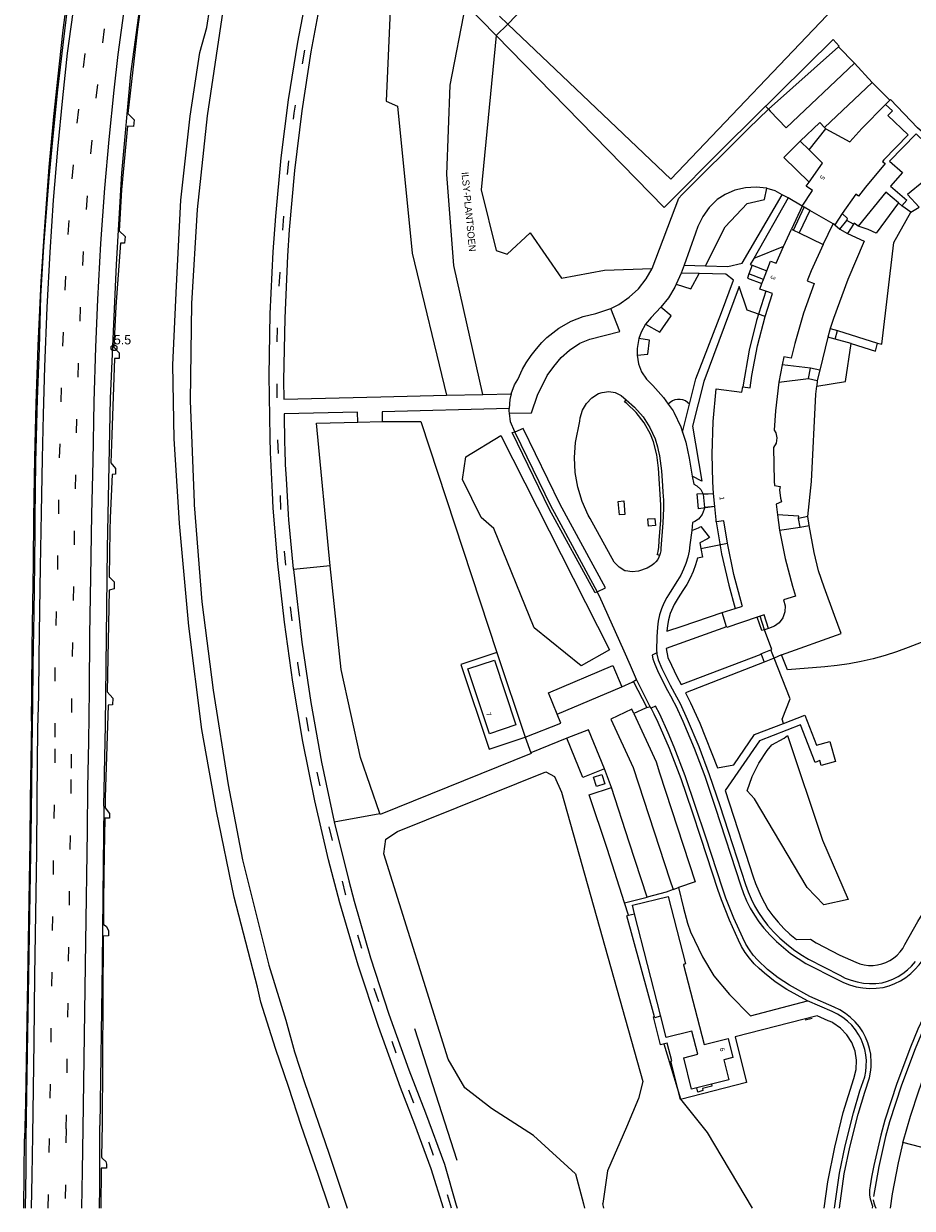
# Model space of a CAD drawing. Header units: metres. Extents: x 83575 to 86200, y 450600 to 453750.
# Tile 2 of 94: x 83989 to 84180, y 450600 to 450854. Entities that reach past the tile are written whole.
import ezdxf
from ezdxf.enums import TextEntityAlignment as Align

# ---------------------------------------------------------------- set-up
doc = ezdxf.new("R2010")
doc.units = ezdxf.units.M
doc.linetypes.add('39strp', pattern=[12, 3, -9])
for name, color, linetype, lineweight in [('gr-bs-geleiderail', 253, 'geleiderail', 18), ('gw-bs-grondwerklijn', 253, 'Continuous', 18), ('kd-bs-kadastralegrens', 253, 'Continuous', 18), ('mk-bs-39streep 0.15', 253, '39strp', 18), ('mk-bs-streep 0.15', 253, 'Continuous', 18), ('og-bs-bebouwing', 253, 'Continuous', 18), ('og-bs-huisnummer', 253, 'Continuous', 18), ('og-bs-straatnaam', 253, 'Continuous', 25), ('vh-bs-randverharding', 253, 'Continuous', 18), ('wm-bs-hectometerbord text', 253, 'Continuous', 18)]:
    doc.layers.add(name, color=color, linetype=linetype, lineweight=lineweight)
doc.styles.add('rtw_iso', font='iso-rtw.shx')
doc.styles.add('Styledgn001', font='dgn001.shx')
doc.linetypes.add('geleiderail', pattern='A,2,-1,[175,RTW.shx,S=0.5,R=0,X=0,Y=0],-1', length=4)

# ---------------------------------------------------------------- blocks, each defined once
blk = doc.blocks.new('HMP1-flat-8')
at = {"color": 253}
blk.add_circle((0, 0), 0.625, dxfattribs=at)

msp = doc.modelspace()

# ---------------------------------------------------------------- linework, layer by layer
at = {"layer": 'gr-bs-geleiderail', "flags": 128}
for points in [[(84006.61, 450686.34), (84006.99, 450703.71), (84007.46, 450741.7), (84008.09, 450773.9), (84009.38, 450802.61), (84010.51, 450822.21), (84012.42, 450843.57), (84015.27, 450864.52), (84017.97, 450882.78), (84022.25, 450905.01), (84024.1, 450913.32)], [(83991.12, 450704.57), (83991.19, 450711.05), (83991.28, 450720.39), (83991.42, 450729.81), (83991.52, 450738.41), (83991.63, 450748.26), (83991.82, 450761.15), (83992.1, 450772.78), (83992.56, 450785.27), (83993.21, 450799.01), (83993.88, 450809.8), (83994.9, 450823.54), (83995.88, 450834.4), (83996.75, 450842.46), (83997.93, 450852.94), (83999.33, 450863.94), (84001.02, 450875.73)], [(83991.12, 450704.57), (83990.83, 450687.76), (83990.73, 450678.85), (83990.27, 450648.87), (83989.81, 450622.67), (83989.63, 450614.93)], [(84006.61, 450686.34), (84006.53, 450673.88), (84006.29, 450652.58), (84005.76, 450617.77)], [(84005.72, 450600), (84005.75, 450604.58), (84005.79, 450612.54), (84005.76, 450617.77)], [(83989.45, 450600), (83989.63, 450614.93)]]:
    msp.add_lwpolyline(points, dxfattribs=at)
at = {"layer": 'gw-bs-grondwerklijn'}
for p, q in [((84090.86, 450851.83), (84084.29, 450858.45)), ((84148.63, 450836.62), (84149.25, 450835.98)), ((84156.53, 450815.16), (84154.22, 450810.24)), ((84179.79, 450813.84), (84177.91, 450815.23)), ((84179.79, 450813.84), (84181.58, 450814.92)), ((84152.5, 450806.52), (84146.13, 450803.95)), ((84066.4, 450768.95), (84074.69, 450768.93)), ((84074.69, 450768.93), (84090.99, 450719.34)), ((84134.77, 450741.66), (84140.46, 450742.83)), ((84055.22, 450737.95), (84047.31, 450737.13)), ((84069.67, 450680.91), (84101.47, 450693.69)), ((84101.47, 450693.69), (84103.37, 450692.72)), ((84103.37, 450692.72), (84104.87, 450689.33)), ((84104.87, 450689.33), (84122.32, 450627.26)), ((84056.09, 450682.98), (84065.84, 450684.74)), ((84067.16, 450679.22), (84069.67, 450680.91)), ((84066.75, 450676.11), (84067.16, 450679.22)), ((84080.56, 450631.99), (84066.75, 450676.11)), ((84073.32, 450638.58), (84082.43, 450610.31)), ((84130.43, 450623.41), (84126.92, 450635.27)), ((84084.11, 450625.89), (84080.56, 450631.99)), ((84122.32, 450627.26), (84121.4, 450623.55)), ((84089.8, 450621.4), (84084.11, 450625.89)), ((84121.4, 450623.55), (84118.78, 450617.43)), ((84136.17, 450616.26), (84130.43, 450623.41)), ((84098.86, 450615.65), (84089.8, 450621.4)), ((84118.78, 450617.43), (84114.76, 450608.06)), ((84107.89, 450607.41), (84098.86, 450615.65)), ((84145.83, 450600), (84136.17, 450616.26)), ((84190.62, 450610.84), (84178.12, 450614.13)), ((84107.89, 450607.41), (84109.58, 450600.93)), ((84114.76, 450608.06), (84113.76, 450601.02)), ((84109.58, 450600.93), (84109.77, 450600)), ((84113.94, 450600), (84113.76, 450601.02))]:
    msp.add_line(p, q, dxfattribs=at)
for points in [[(84022.68, 450750.51), (84021.75, 450765.24), (84021.44, 450781.1), (84022.27, 450798.03), (84023.19, 450816.42), (84025.17, 450834.48), (84027.24, 450848.18), (84028.76, 450853.55), (84029.36, 450857.67), (84029.55, 450858.77), (84031.66, 450869.67), (84031.82, 450870.41), (84034.43, 450881.56), (84037.73, 450894.11), (84042.13, 450909.38), (84042.33, 450910.04), (84050.65, 450936.87), (84054.96, 450950)], [(84058.13, 450950), (84053.51, 450935.96), (84053.28, 450935.22), (84045.01, 450908.51), (84041.41, 450896.14), (84037.34, 450880.82), (84037.16, 450880.12), (84034.6, 450869.04), (84034.38, 450868.01), (84032.2, 450857.09), (84028.83, 450834.52), (84026.66, 450814.45), (84025.48, 450794.24), (84025.17, 450773.38), (84026.02, 450751.52), (84026.06, 450751.04)], [(84072.45, 450868.64), (84068.17, 450858.82), (84067.2, 450837.7), (84069.64, 450836.6), (84072.82, 450805.1), (84080.18, 450774.55)], [(84087.95, 450774.72), (84081.78, 450802.41), (84080.23, 450821.96), (84080.99, 450841.17), (84084.29, 450858.45)], [(84090.86, 450851.83), (84087.61, 450818.65), (84090.8, 450805.65), (84093.19, 450804.85), (84098.16, 450809.41), (84104.82, 450799.7), (84114.09, 450801.39), (84124.32, 450801.75)], [(84164.31, 450849.38), (84164.47, 450849.51), (84163.15, 450850.96), (84140.11, 450828.21), (84126.86, 450814.86), (84090.86, 450851.83)], [(84188.36, 450822), (84187.96, 450821.89), (84186.13, 450823.39), (84179.09, 450817.66), (84181.58, 450814.92)], [(84135.77, 450802.32), (84139.99, 450810.73), (84144.73, 450815.7), (84148.42, 450816.61), (84148.91, 450818.99)], [(84177.2, 450815.9), (84172.38, 450809.38), (84170.65, 450810.12), (84168.51, 450810.89)], [(84172.69, 450785.72), (84173.63, 450785.55), (84176.15, 450807.39), (84179.79, 450813.84)], [(84129.49, 450798.4), (84132.61, 450797.42), (84134.38, 450800.71)], [(84122.89, 450789.83), (84125.96, 450788.12), (84128.38, 450791.6), (84126.19, 450793.47)], [(84121.08, 450783.16), (84123.39, 450783.41), (84123.74, 450786.37), (84121.44, 450786.72)], [(84159.62, 450776.49), (84165.82, 450777.55), (84167.02, 450785.65)], [(84132.32, 450772.63), (84131.9, 450773.02), (84131.43, 450773.34), (84130.9, 450773.55), (84130.34, 450773.66), (84129.77, 450773.66), (84129.21, 450773.56), (84128.68, 450773.35), (84128.2, 450773.04), (84127.78, 450772.65)], [(84055.22, 450737.95), (84052.27, 450768.55), (84061.14, 450768.81)], [(84090.31, 450745.93), (84087.61, 450748.33), (84083.63, 450756.5), (84084.3, 450761.31), (84091.83, 450765.94), (84115.18, 450719.89), (84109.09, 450716.46), (84098.97, 450724.64), (84090.31, 450745.93)], [(84055.1, 450600), (84052.67, 450607.25), (84049.01, 450617.8), (84046.34, 450625.93), (84043.45, 450634.32), (84040.3, 450644.29), (84039.62, 450647.51), (84034.59, 450666.8), (84030.82, 450685.23), (84027.66, 450702.82), (84024.86, 450725.02), (84022.91, 450747), (84022.68, 450750.51)], [(84026.06, 450751.04), (84027.69, 450730.18), (84030.12, 450711.24), (84033.29, 450690.89), (84036.42, 450674.83), (84042.07, 450652.19), (84045.68, 450640.38), (84047.57, 450633.6), (84049.71, 450626.99), (84054.93, 450611.84), (84058.84, 450600)], [(84065.84, 450684.74), (84061.71, 450696.78), (84057.54, 450715.65), (84055.22, 450737.95)], [(84182.05, 450721.47), (84179.25, 450720.41), (84176.78, 450719.5), (84174.28, 450718.7), (84171.74, 450718), (84169.18, 450717.41), (84166.6, 450716.93), (84164, 450716.55), (84161.38, 450716.28), (84153.35, 450715.58), (84152.08, 450718.82)], [(84152.53, 450704.11), (84152.23, 450705.01), (84153.96, 450709.35), (84150.49, 450718.11)], [(84166.37, 450666.3), (84161.14, 450665.16), (84157.59, 450668.89), (84146.28, 450687.88), (84144.7, 450689.64), (84145.77, 450692.69), (84147.21, 450695.58), (84148.99, 450698.27), (84150, 450699.52), (84152.65, 450700.92), (84153.39, 450701.53), (84160.88, 450679.05), (84166.37, 450666.3)], [(84098.31, 450697.82), (84098.36, 450697.67), (84065.92, 450684.52), (84065.84, 450684.74)]]:
    msp.add_lwpolyline(points, dxfattribs=at)
at = {"layer": 'kd-bs-kadastralegrens'}
for p, q in [((84093.35, 450854.26), (84090.86, 450851.83)), ((84123.22, 450707.47), (84120.32, 450713.14)), ((84157.17, 450640.47), (84158.66, 450640.81))]:
    msp.add_line(p, q, dxfattribs=at)
at = {"layer": 'mk-bs-39streep 0.15', "flags": 128}
for points in [[(84141.93, 451108.07), (84140.68, 451104.02), (84138.35, 451097.28), (84135.77, 451089.95), (84129.85, 451076.41), (84120.69, 451057.52), (84112.39, 451038.61), (84104.65, 451020.53), (84097.6, 451002.97), (84089.8, 450983.35), (84081.69, 450960.99), (84072.95, 450935.55), (84063.66, 450906.51), (84061.9, 450900.94), (84057.36, 450884.79), (84053.8, 450870.43), (84050.46, 450853.3), (84047.43, 450835.15), (84045.47, 450817.56), (84044.31, 450799.99), (84043.7, 450784.98), (84043.81, 450767.15), (84044.61, 450749.55), (84045.93, 450734.47), (84048.21, 450717.03), (84050.59, 450702.16), (84054.18, 450684.91), (84058.45, 450667.53), (84063.57, 450650.28), (84069.33, 450633.38)], [(84051.16, 451033), (84046.37, 451021.16), (84041.69, 451009.17), (84036.94, 450996.86), (84029.4, 450974.18), (84020.53, 450942.83), (84017.58, 450931.44), (84013.55, 450913.82), (84010.02, 450897), (84007.93, 450884.78), (84007.15, 450880.29), (84005.24, 450868.1), (84003.54, 450855.92), (84002.07, 450844.1), (84000.73, 450831.6), (83999.69, 450819.86), (83998.81, 450807.25), (83998.21, 450796.15), (83997.64, 450782.22), (83997.04, 450759.34), (83996.86, 450747.45), (83996.59, 450733.16), (83996.12, 450717.57), (83996.14, 450698.66)], [(83999.7, 450694.47), (83999.81, 450709.66), (83999.99, 450721.53), (84000.19, 450734.23), (84000.38, 450746.27), (84000.61, 450758.08), (84000.9, 450770.69), (84001.22, 450782.48), (84001.71, 450794.86), (84002.35, 450806.95), (84003.2, 450818.71), (84004.25, 450830.96), (84005.54, 450843.18), (84007.08, 450855.51), (84008.73, 450867.24), (84010.66, 450879.49), (84012.67, 450891.14), (84014.89, 450902.68), (84016.09, 450908.7), (84019.33, 450922.93), (84023.71, 450940.91), (84031.76, 450969.06), (84039.18, 450991.85), (84050.69, 451022.47), (84054.59, 451031.86)], [(83996.14, 450698.66), (83995.76, 450672.05), (83995.28, 450638.32), (83995.07, 450623.38), (83995, 450616.04)], [(83998.55, 450617.07), (83998.71, 450626.59), (83999.21, 450662.18), (83999.53, 450684.54), (83999.7, 450694.47)], [(84081.28, 450600), (84079.54, 450605.53), (84076.44, 450614.04), (84073.27, 450622.34), (84070.13, 450630.73), (84069.37, 450632.8)], [(83998.55, 450617.07), (83998.32, 450600.24), (83998.32, 450600)], [(83994.73, 450600), (83994.88, 450611.57), (83995, 450616.04)]]:
    msp.add_lwpolyline(points, dxfattribs=at)
at = {"layer": 'mk-bs-streep 0.15', "flags": 128}
for points in [[(84002, 450871.18), (83998.75, 450848.01), (83997.77, 450838.42), (83996.68, 450827.42), (83995.78, 450816.42), (83995.04, 450805.3), (83994.41, 450793.43), (83993.93, 450780.66), (83993.63, 450770.43), (83993.4, 450760.98), (83993.17, 450749.33), (83992.97, 450737.75), (83992.82, 450728.4), (83992.69, 450718.35), (83992.6, 450710.09), (83992.43, 450703.02)], [(84003.22, 450690.33), (84003.39, 450700.12), (84003.53, 450711.3), (84003.65, 450723.13), (84003.84, 450735.52), (84004.07, 450749), (84004.32, 450760.41), (84004.57, 450773.16), (84004.93, 450784.91), (84005.35, 450795.1), (84005.98, 450807.15), (84006.88, 450819.02), (84007.8, 450829.49), (84008.88, 450840.05), (84009.74, 450847.71), (84011.12, 450858.17)], [(83992.43, 450703.02), (83992.28, 450687.93), (83992.16, 450676.57), (83991.78, 450649.95), (83991.59, 450635.76), (83991.3, 450615.63)], [(84002.2, 450617.15), (84002.78, 450657.16), (84003.12, 450681.02), (84003.22, 450690.33)], [(84001.94, 450600), (84002.06, 450608.05), (84002.2, 450617.15)], [(83991.3, 450615.63), (83991.18, 450607.02), (83991.07, 450600)]]:
    msp.add_lwpolyline(points, dxfattribs=at)
at = {"layer": 'og-bs-bebouwing'}
for p, q in [((84093.35, 450854.26), (84091.55, 450855.93)), ((84158, 450827.27), (84161.59, 450831.76)), ((84156.91, 450814.95), (84156.53, 450815.16)), ((84158.12, 450814.26), (84156.91, 450814.95)), ((84163.15, 450811.4), (84158.12, 450814.26)), ((84165.09, 450813.55), (84163.54, 450811.18)), ((84152.5, 450806.52), (84154.22, 450810.24)), ((84154.22, 450810.24), (84154.62, 450810.04)), ((84154.62, 450810.04), (84155.87, 450809.43)), ((84163.54, 450811.18), (84163.15, 450811.4)), ((84155.87, 450809.43), (84161.01, 450806.92)), ((84148.18, 450799.44), (84148.92, 450801.3)), ((84147.85, 450798.56), (84148.18, 450799.44)), ((84148.7, 450796.91), (84146.73, 450790.61)), ((84146.73, 450790.61), (84145.14, 450784.21)), ((84145.14, 450784.21), (84143.74, 450776.36)), ((84152.19, 450781.1), (84151.5, 450777.35)), ((84133.96, 450753.39), (84137.51, 450753.46)), ((84134.22, 450750.16), (84133.96, 450753.39)), ((84137.73, 450750.65), (84137.51, 450753.46)), ((84137.73, 450750.65), (84134.22, 450750.16)), ((84151.18, 450748.88), (84151.67, 450745.58)), ((84138.08, 450747.4), (84139.21, 450740.55)), ((84139.21, 450740.55), (84140.73, 450733.79)), ((84140.73, 450733.79), (84142.13, 450728.79)), ((84140.26, 450724.84), (84139.32, 450727.93)), ((84148.45, 450724.23), (84147.48, 450727.11)), ((84126.11, 450641.48), (84120.54, 450663.25)), ((84137.01, 450626.65), (84133.87, 450625.84))]:
    msp.add_line(p, q, dxfattribs=at)
for points in [[(84164.71, 450859.16), (84128.31, 450820.97), (84093.35, 450854.26), (84100.01, 450861.24), (84129.77, 450892.46), (84130.01, 450892.22)], [(84161.59, 450831.76), (84166.72, 450828.95), (84169.33, 450831.84), (84174.4, 450837)], [(84174.4, 450837), (84175.87, 450835.62), (84174.89, 450834.65), (84179.23, 450830.5), (84174.05, 450825.11), (84173.76, 450824.78), (84174.33, 450824.3)], [(84157.98, 450820.33), (84160.87, 450824.4), (84158, 450827.27)], [(84174.33, 450824.3), (84170.09, 450819.23), (84168.6, 450817.29), (84168, 450817.75), (84165.09, 450813.55)], [(84156.53, 450815.16), (84158.71, 450818.52), (84157.38, 450819.47), (84157.98, 450820.33)], [(84148.92, 450801.3), (84149.73, 450803.38), (84150.95, 450802.91), (84152.5, 450806.52)], [(84161.01, 450806.92), (84158.46, 450801.31), (84157.6, 450799.16), (84159.07, 450798.53), (84159.09, 450798.53), (84156.8, 450792.18), (84154.9, 450785.7), (84154.12, 450782.54), (84152.56, 450782.84), (84152.19, 450781.1)], [(84148.58, 450791.44), (84150.15, 450796.41), (84148.7, 450796.91), (84147.43, 450797.36), (84147.85, 450798.56)], [(84137.51, 450753.46), (84137.36, 450755.95), (84137.22, 450761.92), (84137.42, 450768.92), (84138.03, 450775.91), (84143.58, 450775.22), (84143.74, 450776.36), (84145.32, 450776.14), (84145.72, 450778.8), (84146.95, 450785.17), (84148.58, 450791.44)], [(84151.5, 450777.35), (84150.78, 450771.23), (84150.51, 450767.08), (84150.82, 450766.51), (84151.06, 450765.41), (84150.9, 450764.3), (84150.37, 450763.31)], [(84150.37, 450763.31), (84150.51, 450756.09), (84150.56, 450755.19), (84151.79, 450754.97), (84151.64, 450754.27), (84151.86, 450752.44), (84152.06, 450751.67), (84150.9, 450751.2), (84151.18, 450748.88)], [(84118.22, 450751.88), (84118.45, 450748.98), (84117.28, 450748.88), (84117.04, 450751.78), (84118.22, 450751.88)], [(84140.46, 450742.83), (84139.71, 450747.62), (84138.08, 450747.4), (84138.03, 450747.79), (84137.73, 450750.65)], [(84124.9, 450748.08), (84125.01, 450746.61), (84123.51, 450746.48), (84123.36, 450748), (84124.9, 450748.08)], [(84151.67, 450745.58), (84152.85, 450739.53), (84154.41, 450733.57), (84155.07, 450731.42), (84152.47, 450730.61), (84152.83, 450729.35), (84152.8, 450728.04), (84152.38, 450726.79), (84151.6, 450725.73), (84150.54, 450724.95), (84149.3, 450724.51)], [(84139.32, 450727.93), (84142.13, 450728.79), (84143.71, 450729.26), (84143.66, 450729.44), (84141.87, 450736.09), (84140.46, 450742.83)], [(84146.87, 450726.91), (84140.3, 450724.7), (84140.26, 450724.84)], [(84149.3, 450724.51), (84148.33, 450727.4), (84147.48, 450727.11), (84146.87, 450726.91)], [(84090.46, 450717.72), (84095.06, 450703.79), (84089.41, 450701.9), (84084.79, 450715.86), (84090.46, 450717.72)], [(84113.5, 450693.14), (84114.14, 450691.13), (84112.35, 450690.58), (84111.72, 450692.56), (84113.5, 450693.14)], [(84120.54, 450663.25), (84120.08, 450665.05), (84127.74, 450666.98), (84131.45, 450652.48), (84131.05, 450652.38), (84131.07, 450652.29)], [(84131.07, 450652.29), (84135.48, 450635.16), (84140.6, 450636.43), (84141.61, 450632.37), (84139.69, 450631.89), (84140.74, 450627.61), (84137.01, 450626.65)], [(84133.87, 450625.84), (84132.74, 450625.55), (84131.08, 450632.28), (84134.14, 450633.07), (84132.86, 450638.05), (84132.79, 450638.03), (84127.35, 450636.67), (84126.11, 450641.48)]]:
    msp.add_lwpolyline(points, dxfattribs=at)
at = {"layer": 'vh-bs-randverharding'}
for p, q in [((84149.25, 450835.98), (84164.31, 450849.38)), ((84167.71, 450845.86), (84164.31, 450849.38)), ((84171.55, 450841.74), (84167.71, 450845.86)), ((84171.55, 450841.74), (84161.31, 450832.05)), ((84175.3, 450837.91), (84171.55, 450841.74)), ((84174.4, 450837), (84175.3, 450837.91)), ((84161.59, 450831.76), (84161.31, 450832.05)), ((84156.04, 450829.11), (84158, 450827.27)), ((84153.49, 450816.92), (84152.23, 450817.58)), ((84153.49, 450816.92), (84146.13, 450803.95)), ((84156.53, 450815.16), (84153.49, 450816.92)), ((84154.62, 450810.04), (84156.91, 450814.95)), ((84177.91, 450815.23), (84177.2, 450815.9)), ((84158.12, 450814.26), (84155.87, 450809.43)), ((84161.01, 450806.92), (84163.15, 450811.4)), ((84163.54, 450811.18), (84164.61, 450810.23)), ((84164.61, 450810.23), (84166.07, 450812.09)), ((84164.61, 450810.23), (84166.23, 450809.31)), ((84167.49, 450811.28), (84166.07, 450812.09)), ((84167.49, 450811.28), (84166.23, 450809.31)), ((84133.6, 450809.38), (84131.15, 450802.48)), ((84166.23, 450809.31), (84169.78, 450807.65)), ((84131.15, 450802.48), (84130.5, 450800.79)), ((84131.15, 450802.48), (84135.77, 450802.32)), ((84145.78, 450802.49), (84145.08, 450800.63)), ((84145.78, 450802.49), (84148.92, 450801.3)), ((84130.5, 450800.79), (84129.49, 450798.4)), ((84134.38, 450800.71), (84130.5, 450800.79)), ((84148.18, 450799.44), (84145.08, 450800.63)), ((84162.03, 450787.04), (84160.3, 450779.98)), ((84162.54, 450788.9), (84162.03, 450787.04)), ((84163.55, 450786.62), (84162.03, 450787.04)), ((84162.54, 450788.9), (84164.07, 450788.45)), ((84163.55, 450786.62), (84164.07, 450788.45)), ((84164.07, 450788.45), (84172.69, 450785.72)), ((84167.02, 450785.65), (84163.55, 450786.62)), ((84158.32, 450780.36), (84152.19, 450781.1)), ((84157.83, 450778.15), (84158.32, 450780.36)), ((84160.3, 450779.98), (84158.32, 450780.36)), ((84160.3, 450779.98), (84159.74, 450777.73)), ((84151.5, 450777.35), (84157.83, 450778.15)), ((84157.83, 450778.15), (84159.74, 450777.73)), ((84159.74, 450777.73), (84159.62, 450776.49)), ((84080.18, 450774.55), (84087.95, 450774.72)), ((84087.95, 450774.72), (84094.07, 450774.86)), ((84094.07, 450774.86), (84093.78, 450773.62)), ((84093.78, 450773.62), (84093.61, 450771.71)), ((84130.8, 450766.67), (84132.32, 450772.63)), ((84093.67, 450770.72), (84098.44, 450770.77)), ((84061.14, 450768.81), (84066.4, 450768.95)), ((84094.87, 450766.62), (84094.83, 450766.7)), ((84135.26, 450753.29), (84137.51, 450753.46)), ((84135.26, 450753.29), (84135.55, 450750.49)), ((84103.26, 450749.43), (84112.53, 450732.35)), ((84137.73, 450750.65), (84135.55, 450750.49)), ((84151.67, 450745.58), (84156.07, 450746.22)), ((84157.69, 450748.5), (84155.72, 450748.1)), ((84156.07, 450746.22), (84155.72, 450748.1)), ((84156.07, 450746.22), (84158.01, 450746.6)), ((84158.01, 450746.6), (84157.69, 450748.5)), ((84126.05, 450740.62), (84125.9, 450740.13)), ((84149.3, 450724.51), (84148.45, 450724.23)), ((84090.99, 450719.34), (84097.09, 450701.15)), ((84147.67, 450718.94), (84148.36, 450717.24)), ((84150.49, 450718.11), (84148.36, 450717.24)), ((84150.49, 450718.11), (84149.8, 450719.91)), ((84152.08, 450718.82), (84150.49, 450718.11)), ((84148.36, 450717.24), (84131.48, 450710.68)), ((84123.89, 450707.7), (84120.96, 450713.51)), ((84103.91, 450706.06), (84117.82, 450711.94)), ((84125.03, 450707.78), (84124.08, 450707.35)), ((84097.09, 450701.15), (84098.31, 450697.82)), ((84105.98, 450700.92), (84098.31, 450697.82)), ((84115.57, 450690.35), (84114.05, 450694.35)), ((84128.8, 450668.42), (84129.96, 450668.86)), ((84118.39, 450665.61), (84123.21, 450666.83)), ((84119.26, 450662.91), (84118.39, 450665.61)), ((84119.26, 450662.91), (84120.54, 450663.25)), ((84159.75, 450641.29), (84142.1, 450636.81))]:
    msp.add_line(p, q, dxfattribs=at)
for points in [[(83991.91, 450745.69), (83991.93, 450748.27), (83992.03, 450760.16), (83992.41, 450773.7), (83992.8, 450784.68), (83993.15, 450795.87), (83993.75, 450806.47), (83994.92, 450821.19), (83995.83, 450830.89), (83996.8, 450840.13), (83997.96, 450850.44), (83999.19, 450860.55), (84000.67, 450870.62), (84002.06, 450880.41), (84003.71, 450890.66), (84007.02, 450906.48), (84010.4, 450921.82), (84016.63, 450947.33), (84017.42, 450950)], [(84042.83, 450753.66), (84042.42, 450762.3), (84042.32, 450765.52), (84042.15, 450778.8), (84042.37, 450792.07), (84042.99, 450805.34), (84043.52, 450812.99), (84044.7, 450825.5), (84046.29, 450837.97), (84048.26, 450850.38), (84050.64, 450862.72), (84053.4, 450874.98), (84053.77, 450876.47), (84057.64, 450891.41), (84061.91, 450906.25), (84066.55, 450920.97), (84071.55, 450936.35), (84076.23, 450950)], [(84079.48, 450950), (84074.21, 450934.59), (84069.46, 450919.97), (84064.59, 450904.43), (84060.11, 450888.78), (84056.13, 450873.52), (84053.4, 450860.96), (84051.07, 450848.32), (84049.13, 450835.61), (84047.59, 450822.85), (84046.44, 450810.05), (84046.07, 450804.47), (84045.45, 450791.1), (84045.23, 450777.72), (84045.28, 450773.75)], [(84015.76, 450866.85), (84013.84, 450853.19), (84011.76, 450835.02), (84013.14, 450833.67), (84012.98, 450832.24), (84011.73, 450832.33), (84010.4, 450818.7), (84009.94, 450809.87), (84011.21, 450808.66), (84011.11, 450807.2), (84010.23, 450807.23), (84009.21, 450793.63), (84008.79, 450784.89), (84009.95, 450783.69), (84009.95, 450782.48), (84008.93, 450782.48), (84008.34, 450766.09), (84008.16, 450760.08), (84009.15, 450758.87), (84009.16, 450757.62), (84008.4, 450757.57), (84008.03, 450748.21)], [(84149.25, 450835.98), (84149.65, 450835.55), (84153.04, 450832), (84167.71, 450845.86)], [(84190.36, 450824.19), (84185.9, 450827.97), (84181.25, 450831.96), (84175.44, 450838.04), (84175.3, 450837.91)], [(84124.32, 450801.75), (84130.03, 450816.87), (84130.69, 450817.62), (84144.99, 450831.81), (84149.25, 450835.98)], [(84161.31, 450832.05), (84160.26, 450833.14), (84156.04, 450829.11)], [(84188.36, 450822), (84189.07, 450822.92), (84180.96, 450830.7), (84175.26, 450824.81), (84178.02, 450822.42), (84175.48, 450819.43), (84178.99, 450816.47), (84177.91, 450815.23)], [(84156.04, 450829.11), (84152.55, 450825.58), (84157.98, 450820.33)], [(84148.91, 450818.99), (84146.62, 450819.25), (84144.32, 450819.11), (84142.08, 450818.58), (84139.96, 450817.67), (84138.28, 450816.59), (84136.57, 450814.9), (84135.15, 450812.94), (84134.08, 450810.78), (84133.6, 450809.38)], [(84135.77, 450802.32), (84140.56, 450802.17), (84143.65, 450802.92), (84152.23, 450817.58)], [(84152.23, 450817.58), (84150.7, 450818.46), (84149.01, 450818.97), (84148.91, 450818.99)], [(84177.2, 450815.9), (84174.48, 450818.17), (84168.51, 450810.89)], [(84166.07, 450812.09), (84166.26, 450812.48), (84165.09, 450813.55)], [(84168.51, 450810.89), (84167.64, 450811.51), (84167.49, 450811.28)], [(84169.78, 450807.65), (84166.33, 450799.41), (84163.25, 450791.02), (84162.54, 450788.9)], [(84146.13, 450803.95), (84145.37, 450802.63), (84145.78, 450802.49)], [(84115.46, 450793.22), (84117.17, 450794.07), (84119.39, 450795.59), (84121.35, 450797.42), (84123.03, 450799.53), (84124.32, 450801.75)], [(84132.32, 450772.63), (84133.71, 450778.11), (84139.19, 450792.34), (84141.77, 450799.24), (84140.15, 450800.56), (84134.38, 450800.71)], [(84145.08, 450800.63), (84144.74, 450799.69), (84147.85, 450798.56)], [(84129.49, 450798.4), (84129.19, 450797.77), (84127.85, 450795.5), (84126.19, 450793.47)], [(84148.58, 450791.44), (84144.68, 450792.83), (84142.97, 450797.92), (84135.38, 450777.51), (84132.99, 450767.91), (84134.96, 450756.15), (84132.92, 450757.22)], [(84094.07, 450774.86), (84094.8, 450776.77), (84095.46, 450777.96), (84096.49, 450780.14), (84097.27, 450781.5), (84098.35, 450783.1), (84099.46, 450784.52), (84100.66, 450785.9), (84101.74, 450786.94), (84103, 450787.99), (84104.31, 450788.93), (84106.96, 450790.47), (84109.51, 450791.47), (84112.19, 450792.09), (84115.46, 450793.22)], [(84098.44, 450770.77), (84099.7, 450774.57), (84101.78, 450778.81), (84103.18, 450780.77), (84104.79, 450782.65), (84106.59, 450784.21), (84108.82, 450785.71), (84110.95, 450786.62), (84117.4, 450788.26), (84115.46, 450793.22)], [(84126.19, 450793.47), (84124.11, 450791.27), (84122.89, 450789.83)], [(84122.89, 450789.83), (84121.92, 450788.08), (84121.44, 450786.72)], [(84121.44, 450786.72), (84121.09, 450784.6), (84121.08, 450783.16)], [(84167.02, 450785.65), (84172.24, 450784.04), (84172.69, 450785.72)], [(84121.08, 450783.16), (84121.37, 450781.32), (84122.05, 450779.58)], [(84122.05, 450779.58), (84123.08, 450778.03), (84123.87, 450777.21), (84124.44, 450776.65), (84126.77, 450774.07), (84127.78, 450772.65)], [(84045.28, 450773.75), (84066.12, 450774.23), (84080.18, 450774.55)], [(84125.9, 450740.13), (84125.75, 450739.8), (84125.51, 450739.33), (84125.12, 450738.82), (84124.77, 450738.47), (84124.28, 450738.06), (84123.26, 450737.44), (84121.37, 450736.79), (84120.05, 450736.63), (84118.58, 450736.83), (84118.46, 450736.88), (84117.2, 450737.63), (84116.18, 450738.69), (84110.99, 450748.08), (84110.6, 450748.8), (84109.28, 450751.74), (84108.34, 450754.83), (84107.78, 450758.01), (84107.62, 450761.23), (84107.87, 450764.45), (84108.78, 450768.97), (84108.87, 450769.74), (84109.36, 450771.35), (84110.21, 450772.8), (84111.39, 450774.01), (84112.81, 450774.91), (84113.59, 450775.18), (84114.99, 450775.35), (84116.39, 450775.12), (84117.66, 450774.5), (84118.71, 450773.56)], [(84157.69, 450748.5), (84158.54, 450756.06), (84159.47, 450774.8), (84159.62, 450776.49)], [(84093.61, 450771.71), (84066.34, 450771.03), (84066.4, 450768.95)], [(84093.67, 450770.72), (84093.61, 450771.12), (84093.61, 450771.71)], [(84125.9, 450740.13), (84125.41, 450740.35), (84125.5, 450740.63), (84125.6, 450741.07), (84125.75, 450741.91), (84125.81, 450743.38), (84126.16, 450747.72), (84126.19, 450751.01), (84125.67, 450758.9), (84125.32, 450761.78), (84124.58, 450764.58), (84123.94, 450766.23), (84122.58, 450768.64), (84120.88, 450770.83), (84118.88, 450772.76), (84118.38, 450773.16), (84118.71, 450773.56)], [(84118.71, 450773.56), (84120.55, 450771.98), (84122.35, 450769.94), (84123.84, 450767.66), (84124.98, 450765.18), (84125.46, 450763.52), (84125.62, 450762.78), (84125.87, 450761.59), (84126.29, 450758.33), (84126.56, 450755.09), (84126.59, 450753.78), (84126.71, 450752.01), (84126.72, 450750.27), (84126.57, 450747.2), (84126.2, 450741.68), (84126.15, 450741.14), (84126.05, 450740.62)], [(84127.78, 450772.65), (84128.79, 450771.23), (84128.97, 450770.91), (84130.44, 450767.77), (84130.8, 450766.67)], [(84061.14, 450768.81), (84061.05, 450770.94), (84045.33, 450770.56)], [(84045.33, 450770.56), (84045.41, 450764.34), (84045.46, 450762.88), (84045.57, 450759.68), (84045.76, 450756.59), (84045.9, 450754.15)], [(84094.83, 450766.7), (84093.93, 450768.83), (84093.67, 450770.72)], [(84112.53, 450732.35), (84112.07, 450732.13), (84102.3, 450750.06), (84094.28, 450766.56), (84094.83, 450766.7)], [(84112.53, 450732.35), (84114.32, 450733.24), (84104.58, 450751.13), (84096.66, 450767.41), (84094.87, 450766.62)], [(84094.87, 450766.62), (84102.56, 450750.72), (84103.26, 450749.43)], [(84130.8, 450766.67), (84131.53, 450764.48), (84132.25, 450761.09), (84132.92, 450757.22)], [(84132.92, 450757.22), (84133.23, 450755.48), (84133.93, 450755.12), (84134.76, 450754.33), (84135.26, 450753.29)], [(84045.9, 450754.15), (84046.19, 450748.98), (84046.26, 450747.84), (84047.29, 450737.27), (84047.31, 450737.13)], [(84178.56, 450656.61), (84181.32, 450661.56), (84182.58, 450663.64), (84185.23, 450667.72), (84188.04, 450671.69), (84189.59, 450673.74), (84191.48, 450676.11), (84192.83, 450677.73), (84196.25, 450681.57), (84203.72, 450689.62), (84220.72, 450707.66), (84236.8, 450724.72), (84253.83, 450742.8), (84254.46, 450743.56), (84254.99, 450744.39), (84255.41, 450745.28), (84255.72, 450746.22), (84255.92, 450747.19), (84255.99, 450748.17), (84255.95, 450749.16), (84255.63, 450752.38), (84255.45, 450753.28), (84255.13, 450754.15), (84254.68, 450754.96)], [(84079.54, 450600), (84076.87, 450608.48), (84073.36, 450617.98), (84070.29, 450625.92), (84065.57, 450639.01), (84061.23, 450652.23), (84057.28, 450665.57), (84054.85, 450674.83), (84051.9, 450687.47), (84049.34, 450700.2), (84047.17, 450712.99), (84045.39, 450725.85), (84045.31, 450726.48), (84043.95, 450738.39), (84042.99, 450750.33), (84042.83, 450753.66)], [(84135.55, 450750.49), (84135.49, 450750.14), (84135.04, 450748.97), (84134.25, 450747.99), (84133.45, 450747.48), (84133, 450747.22), (84132.79, 450745.49)], [(84155.72, 450748.1), (84155.82, 450748.63), (84151.18, 450748.88)], [(84008.03, 450748.21), (84007.92, 450745.54), (84007.82, 450735.48), (84007.84, 450735.52), (84008.86, 450734.51), (84008.83, 450733.02), (84007.81, 450732.73), (84007.33, 450710.89), (84008.57, 450709.53), (84008.47, 450708.11), (84007.54, 450708.05), (84006.94, 450688.19), (84006.91, 450685.99), (84007.88, 450684.75), (84007.89, 450683.75), (84006.84, 450683.73), (84006.74, 450676.17), (84006.57, 450666.23), (84006.54, 450660.95), (84007.13, 450660.55), (84007.64, 450659.67), (84007.65, 450658.48), (84006.53, 450658.46), (84006.29, 450618.05), (84006.17, 450611.07), (84006.24, 450610.85), (84006.36, 450610.67), (84007.07, 450610.03), (84007.17, 450609.75), (84007.19, 450609.49), (84007.2, 450608.65), (84006.06, 450608.6), (84005.98, 450600)], [(84132.79, 450745.49), (84134.26, 450746.1), (84134.76, 450746.41), (84136.62, 450744.01), (84136.21, 450743.72), (84134.55, 450742.86), (84134.77, 450741.66)], [(84152.08, 450718.82), (84164.85, 450723.39), (84163.45, 450727.25), (84161.21, 450733.39), (84160.04, 450736.84), (84159.1, 450740.8), (84158.01, 450746.6)], [(83989.82, 450600), (83989.96, 450608.29), (83990.01, 450615), (83990.34, 450637.77), (83990.54, 450650.03), (83991.09, 450684.78), (83991.34, 450704.31), (83991.37, 450707.71), (83991.51, 450716.64), (83991.68, 450727.78), (83991.85, 450738.45), (83991.91, 450745.69)], [(84132.79, 450745.49), (84132.41, 450742.45), (84132.23, 450741.1), (84131.94, 450739.77), (84131.55, 450738.46), (84131.06, 450737.2), (84130.46, 450735.97), (84129.77, 450734.8), (84128.15, 450732.27), (84127.43, 450731.13), (84126.81, 450729.93), (84126.3, 450728.69), (84125.91, 450727.4), (84125.63, 450726.08)], [(84134.77, 450741.66), (84135.11, 450739.78), (84134.02, 450739.6), (84133.61, 450738.13), (84133.09, 450736.69), (84132.46, 450735.3), (84131.73, 450733.95), (84130.91, 450732.66), (84129.9, 450731.1), (84129.05, 450729.62), (84128.19, 450727.7), (84127.83, 450726.34), (84127.63, 450725.1), (84127.49, 450723.92), (84130.76, 450725.02), (84139.32, 450727.93)], [(84047.31, 450737.13), (84049.1, 450721.53), (84051.03, 450708.61), (84053.36, 450695.76), (84056.09, 450682.98)], [(84119.63, 450716.57), (84118.32, 450719.59), (84113.03, 450731.42), (84112.53, 450732.35)], [(84125.63, 450726.08), (84125.47, 450724.75), (84125.3, 450722.71), (84125.24, 450719.77), (84125.28, 450719.24)], [(84148.45, 450724.23), (84147.84, 450724.02), (84146.87, 450726.91)], [(84140.26, 450724.84), (84127.3, 450720.16), (84127.69, 450718.29), (84128.43, 450716.59), (84129.63, 450714.15), (84130.5, 450712.47), (84147.67, 450718.94)], [(84149.8, 450719.91), (84149.98, 450720.01), (84148.45, 450724.23)], [(84090.99, 450719.34), (84083.27, 450716.78), (84089.31, 450698.56), (84097.09, 450701.15)], [(84125.28, 450719.24), (84124.28, 450718.75), (84124.47, 450717.99), (84124.86, 450716.85), (84125.46, 450715.44), (84127.26, 450711.81), (84128.58, 450709.37)], [(84125.28, 450719.24), (84125.3, 450718.94), (84125.62, 450717.75), (84126.41, 450715.88)], [(84147.67, 450718.94), (84147.61, 450719.07), (84149.8, 450719.91)], [(84103.91, 450706.06), (84102.06, 450710.68), (84115.84, 450716.55), (84117.82, 450711.94)], [(84117.82, 450711.94), (84120, 450712.95), (84120.96, 450713.51), (84119.63, 450716.57)], [(84126.41, 450715.88), (84128.2, 450712.29), (84129.54, 450709.8)], [(84131.48, 450710.68), (84132.57, 450708.56), (84134.52, 450704.19), (84138.33, 450694.56), (84141.82, 450695.21), (84146.29, 450701.71), (84152.53, 450704.11)], [(84128.58, 450709.37), (84128.61, 450709.31), (84129.37, 450707.91), (84130.89, 450704.59), (84133.32, 450698.79), (84135.58, 450692.78), (84137.82, 450686.13), (84143.33, 450669.21), (84143.91, 450667.6), (84144.59, 450666.01), (84145.37, 450664.46), (84146.25, 450662.96), (84147.21, 450661.52), (84148.27, 450660.14), (84149.6, 450658.66), (84150.99, 450657.27), (84152.47, 450655.96), (84154.01, 450654.73), (84155.62, 450653.6), (84157.31, 450652.55)], [(84129.54, 450709.8), (84130.31, 450708.38), (84131.85, 450705.02), (84134.3, 450699.17), (84136.57, 450693.14), (84138.82, 450686.46), (84140.6, 450680.98)], [(84097.09, 450701.15), (84104.68, 450704.17), (84103.91, 450706.06)], [(84120.4, 450706.23), (84119.98, 450707.13), (84115.42, 450705.05), (84120.21, 450694.65)], [(84124.08, 450707.35), (84123.89, 450707.7), (84122.88, 450707.35), (84120.4, 450706.23)], [(84120.4, 450706.23), (84125.16, 450695.85), (84125.92, 450693.48)], [(84157.68, 450644.53), (84153.22, 450646.99), (84150.72, 450648.61), (84148.4, 450650.45), (84147.3, 450651.46), (84146.2, 450652.52), (84145.19, 450653.67), (84144.29, 450654.91), (84143.5, 450656.22), (84142.83, 450657.6), (84140.89, 450661.86), (84139.17, 450666.22), (84138.39, 450668.42), (84134.84, 450679.38), (84132.88, 450685.28), (84130.57, 450692.2), (84128.02, 450698.74), (84125.63, 450704.28), (84124.77, 450706.08), (84124.08, 450707.35)], [(84171.26, 450632.49), (84171.21, 450633.07), (84170.97, 450634.32), (84170.6, 450635.55), (84170.12, 450636.73), (84169.53, 450637.86), (84168.82, 450638.94), (84167.91, 450640.02), (84166.9, 450640.99), (84165.79, 450641.84), (84164.6, 450642.58), (84163.38, 450643.17), (84158.15, 450645.47), (84153.76, 450647.9), (84151.34, 450649.46), (84149.08, 450651.25), (84146.96, 450653.25), (84146.01, 450654.33), (84145.17, 450655.49), (84144.42, 450656.72), (84143.78, 450658.04), (84141.86, 450662.27), (84140.15, 450666.58), (84139.39, 450668.76), (84135.84, 450679.7), (84131.41, 450692.82), (84129.01, 450699.01), (84127.72, 450702.08), (84125.95, 450706.06), (84125.03, 450707.78)], [(84152.53, 450704.11), (84157.1, 450705.88), (84159.59, 450699.42), (84162.42, 450700.22), (84163.63, 450695.93), (84160.61, 450695.08), (84160.31, 450696.15), (84159.26, 450695.74), (84156.13, 450703.77), (84147.37, 450700.39), (84140, 450689.69), (84142.71, 450681.34)], [(84114.05, 450694.35), (84110.62, 450702.76), (84105.98, 450700.92)], [(84114.05, 450694.35), (84109.43, 450692.48), (84105.98, 450700.92)], [(84120.21, 450694.65), (84128.13, 450670.5), (84128.8, 450668.42)], [(84125.92, 450693.48), (84133.52, 450670.07), (84129.96, 450668.86)], [(84178.12, 450614.13), (84178.17, 450614.31), (84179.73, 450619.79), (84181.51, 450625.2), (84182.48, 450627.87), (84183.8, 450631.4), (84185.23, 450634.9), (84186.76, 450638.34), (84188.4, 450641.75), (84190.12, 450645.1), (84191.95, 450648.4), (84192.12, 450648.69), (84196.27, 450655.62), (84198.06, 450658.45), (84199.96, 450661.21), (84201.97, 450663.89), (84204.07, 450666.5), (84206.26, 450669.03), (84209.67, 450672.79), (84213.14, 450676.41), (84217.9, 450681.5), (84217.81, 450681.62), (84228.31, 450692.74)], [(84118.39, 450665.61), (84114.66, 450677.22), (84110.82, 450688.8), (84115.57, 450690.35)], [(84123.21, 450666.83), (84119.41, 450678.59), (84115.57, 450690.35)], [(84056.09, 450682.98), (84059.2, 450670.29), (84060.36, 450665.95), (84063.88, 450653.75), (84067.79, 450641.67), (84072.07, 450629.72), (84075.66, 450620.53), (84079.76, 450609.45), (84082.28, 450600.66), (84082.5, 450600)], [(84140.6, 450680.98), (84144.32, 450669.55), (84144.88, 450667.98), (84145.54, 450666.45), (84146.29, 450664.96), (84147.14, 450663.52), (84148.07, 450662.13), (84149.08, 450660.81), (84150.36, 450659.38), (84151.71, 450658.03), (84153.14, 450656.76), (84154.64, 450655.58), (84156.2, 450654.48), (84157.83, 450653.47), (84164.55, 450650.03), (84165.76, 450649.43), (84167.02, 450648.96), (84168.31, 450648.6), (84169.63, 450648.37), (84170.97, 450648.26), (84172.32, 450648.28), (84173.65, 450648.42), (84174.84, 450648.76), (84175.99, 450649.22), (84177.09, 450649.78), (84178.13, 450650.44), (84179.1, 450651.19), (84179.96, 450651.99), (84180.82, 450652.96)], [(84142.71, 450681.34), (84146, 450671.2), (84146.48, 450669.74), (84147.68, 450666.93), (84149.16, 450664.25), (84150.21, 450662.79), (84151.35, 450661.41), (84152.58, 450660.09), (84153.89, 450658.86), (84155.27, 450657.72), (84158.3, 450657.75), (84159.53, 450657.02), (84164.61, 450654.37), (84167.99, 450652.84), (84168.88, 450652.5), (84169.81, 450652.27), (84170.75, 450652.15), (84171.71, 450652.15), (84172.65, 450652.25), (84173.58, 450652.46), (84174.48, 450652.78), (84175.33, 450653.21), (84176.13, 450653.73), (84176.86, 450654.34), (84177.51, 450655.03), (84178.08, 450655.79), (84178.56, 450656.61)], [(84128.8, 450668.42), (84127.33, 450667.87), (84123.21, 450666.83)], [(84129.96, 450668.86), (84131.06, 450664.47), (84131.9, 450661.24), (84132.57, 450659.39), (84135.13, 450654.01), (84137.55, 450649.91), (84140.9, 450645.88), (84145.43, 450641.31), (84157.68, 450644.53)], [(84124.78, 450641.14), (84118.87, 450662.8), (84119.26, 450662.91)], [(84157.31, 450652.55), (84164.08, 450649.09), (84165.34, 450648.47), (84166.69, 450647.96), (84168.08, 450647.58), (84169.5, 450647.32), (84170.94, 450647.21), (84172.38, 450647.23), (84173.86, 450647.39), (84175.18, 450647.77), (84176.42, 450648.26), (84177.61, 450648.86), (84178.73, 450649.58), (84179.79, 450650.39), (84179.87, 450650.47)], [(84179.87, 450650.47), (84180.71, 450651.26), (84181.64, 450652.3), (84182.45, 450653.43), (84182.74, 450653.93)], [(84187.77, 450651.13), (84187.29, 450650.31), (84185.39, 450646.81), (84183.59, 450643.26), (84181.88, 450639.67), (84181.33, 450638.47), (84179.74, 450634.61), (84176.84, 450626.82), (84174.27, 450618.9), (84173.38, 450615.67), (84171.89, 450609.21), (84171.39, 450606.68), (84171.07, 450604.82), (84170.94, 450603.97), (84170.93, 450603.36), (84170.98, 450602.81), (84171.12, 450602.02), (84171.56, 450600.46), (84171.51, 450600)], [(84188.68, 450650.62), (84188.21, 450649.8), (84186.32, 450646.32), (84184.53, 450642.8), (84182.83, 450639.23), (84182.3, 450638.05), (84180.72, 450634.22), (84177.83, 450626.47)], [(84170.26, 450630.42), (84170.27, 450630.57), (84170.28, 450631.75), (84170.17, 450632.92), (84169.95, 450634.07), (84169.61, 450635.2), (84169.17, 450636.29), (84168.62, 450637.33), (84167.98, 450638.31), (84167.14, 450639.3), (84166.21, 450640.19), (84165.2, 450640.98), (84164.1, 450641.66), (84162.94, 450642.22), (84157.68, 450644.53)], [(84142.1, 450636.81), (84144.55, 450626.98), (84130.42, 450623.35), (84128.3, 450631.58), (84128.54, 450631.64), (84127.56, 450635.44), (84126.13, 450635.07), (84124.59, 450641.09), (84124.78, 450641.14)], [(84126.11, 450641.48), (84125.94, 450641.43), (84126, 450641.22), (84124.85, 450640.9), (84124.78, 450641.14)], [(84168.06, 450629.79), (84168.15, 450631.77), (84167.84, 450633.73), (84167.14, 450635.59), (84166.09, 450637.27), (84164.72, 450638.71), (84163.1, 450639.84), (84163.07, 450639.86), (84162.11, 450640.27), (84159.75, 450641.29)], [(84164.49, 450600), (84165.53, 450607.38), (84166.72, 450613.16), (84168.51, 450620.24), (84169.92, 450624.9), (84170.93, 450627.98), (84171.19, 450629.24), (84171.3, 450630.31), (84171.32, 450630.52), (84171.33, 450631.79), (84171.26, 450632.49)], [(84161.21, 450600), (84162.01, 450605.65), (84163.48, 450613.15), (84165.33, 450620.56), (84167.57, 450627.86), (84168.06, 450629.79)], [(84163.42, 450600), (84164.5, 450607.56), (84165.7, 450613.39), (84167.49, 450620.52), (84168.91, 450625.22), (84169.92, 450628.25), (84170.15, 450629.4), (84170.26, 450630.42)], [(84137.01, 450626.65), (84137.11, 450626.23), (84135.11, 450625.72)], [(84135.11, 450625.72), (84135.22, 450625.26), (84134.09, 450624.97), (84133.87, 450625.84)], [(84177.83, 450626.47), (84175.27, 450618.59), (84174.4, 450615.42), (84172.92, 450609), (84171.79, 450602.5)], [(84178.12, 450614.13), (84177.08, 450609.75), (84175.84, 450603.12), (84175.38, 450600)], [(84171.77, 450601.83), (84171.87, 450601.16), (84172.07, 450600.52), (84172.34, 450600)]]:
    msp.add_lwpolyline(points, dxfattribs=at)

# ---------------------------------------------------------------- block references
msp.add_blockref('HMP1-flat-8', (84008.82, 450784.76))

# ---------------------------------------------------------------- texts
at = {"layer": 'og-bs-huisnummer', "style": 'Styledgn001'}
for s, rotation, p in [('5', 234.6814, (84160.44, 450821.59)), ('3', 248.8303, (84149.79, 450799.99)), ('1', 274.8658, (84138.81, 450752.41)), ('7', 287.0147, (84088.78, 450705.95)), ('9', 103.9964, (84139.86, 450634.22))]:
    msp.add_text(s, height=1, rotation=rotation, dxfattribs=at).set_placement(p, align=Align.CENTER)
at = {"layer": 'og-bs-straatnaam', "style": 'Styledgn001'}
msp.add_text('ILSY-PLANTSOEN', height=1.5, rotation=275.5286, dxfattribs=at).set_placement((84084.96, 450813.96), align=Align.MIDDLE_CENTER)
at = {"layer": 'wm-bs-hectometerbord text', "style": 'rtw_iso'}
msp.add_text('5.5', height=2, dxfattribs=at).set_placement((84008.79, 450784.88), align=Align.BOTTOM_LEFT)

doc.saveas('drawing.dxf')
